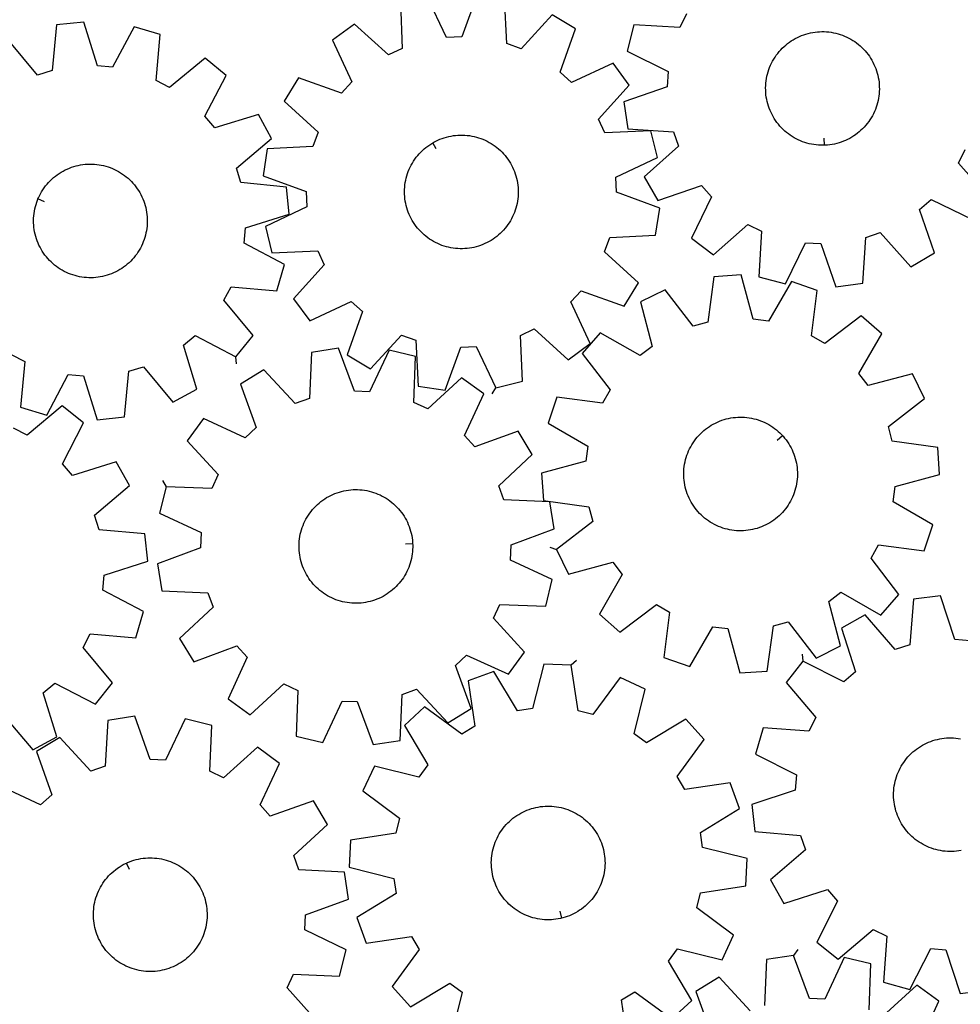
# Model space of a CAD drawing. Header units: millimetres. Extents: x 7 to 1243, y 7 to 1622.
# Tile 3 of 14: x 355 to 752, y 435 to 850. Entities that reach past the tile are written whole.
import ezdxf

# ---------------------------------------------------------------- set-up
doc = ezdxf.new("R2010")
doc.units = ezdxf.units.MM
doc.layers.add('CUT', color=7, linetype='CONTINUOUS', true_color=0x000000)
doc.layers.add('LEADIN', color=1, linetype='CONTINUOUS', true_color=0xff0000)

msp = doc.modelspace()

# ---------------------------------------------------------------- linework, layer by layer
at = {"layer": 'CUT'}
for points in [[(548.527073, 861.355265), (541.890089, 843.151067), (535.467222, 842.851939), (527.167017, 860.36048)], [(515.969369, 857.585928), (516.80404, 838.227577), (510.984556, 835.493295), (496.615937, 848.492727), (487.332435, 841.64422), (495.51169, 824.07885), (491.181553, 819.325683), (472.932013, 825.83696), (466.975985, 815.957122), (481.254608, 802.858902), (479.073041, 796.810477), (459.720907, 795.842315), (457.999105, 784.435262), (476.203304, 777.798277), (476.502431, 771.375411), (458.99389, 763.075205), (461.768443, 751.877557), (481.126793, 752.712228), (483.861075, 746.892744), (470.861644, 732.524126), (477.710151, 723.240623), (495.27552, 731.419879), (500.028687, 727.089741), (493.517411, 708.840202), (503.397249, 702.884174), (516.495468, 717.162796), (522.543894, 714.981229), (523.512055, 695.629095), (534.919109, 693.907293), (541.556093, 712.111492), (547.97896, 712.410619), (556.279165, 694.902078), (567.476813, 697.676631), (566.642142, 717.034982), (572.461626, 719.769264), (586.830245, 706.769832), (596.113747, 713.618339), (587.934492, 731.183708), (592.264629, 735.936875), (610.514169, 729.425599), (616.470197, 739.305437), (602.191574, 752.403657), (604.373141, 758.452082), (623.725275, 759.420244), (625.447077, 770.827297), (607.242878, 777.464282), (606.943751, 783.887148), (624.452292, 792.187353), (621.677739, 803.385002), (602.319389, 802.550331), (599.585107, 808.369814), (612.584538, 822.738433), (605.736031, 832.021936), (588.170662, 823.84268), (583.417495, 828.172817), (589.928771, 846.422357), (580.048933, 852.378385), (566.950714, 838.099762), (560.902288, 840.28133), (559.934127, 859.633463)], [(636.728293, 852.833692), (633.914986, 847.051998), (614.569803, 848.150308), (611.642963, 836.991497), (629.036806, 828.453544), (628.650208, 822.035349), (610.357284, 815.646974), (611.923529, 804.217524), (631.260677, 802.985819), (633.359645, 796.908236), (618.903911, 784.005748), (624.724794, 774.045689), (643.061343, 780.307749), (647.326327, 775.496034), (638.908539, 758.04372), (648.097883, 751.06938), (662.642259, 763.871863), (668.423953, 761.058556), (667.325643, 741.713372), (678.484454, 738.786532), (687.022407, 756.180376), (693.440602, 755.793778), (699.828977, 737.500854), (711.258427, 739.067098), (712.490132, 758.404247), (718.567715, 760.503215), (731.470203, 746.047481), (741.430262, 751.868364), (735.168202, 770.204913), (739.979917, 774.469897), (757.432231, 766.052108)], [(351.704519, 709.036346), (357.388293, 706.030119), (355.639775, 686.732836), (366.693803, 683.432238), (375.812102, 700.528993), (382.213658, 699.926687), (387.982988, 681.429195), (399.458662, 682.610032), (401.340228, 701.894797), (407.484986, 703.788108), (419.893837, 688.90648), (430.04409, 694.388982), (424.40247, 712.925825), (429.354948, 717.026514), (446.514183, 708.026344), (453.793731, 716.975849), (441.487812, 731.942704), (444.494039, 737.626478), (463.791321, 735.877961), (467.091919, 746.931988), (449.995164, 756.050287), (450.59747, 762.451843), (469.094963, 768.221173), (467.914125, 779.696847), (448.629361, 781.578413), (446.736049, 787.723171), (461.617677, 800.132022), (456.135175, 810.282275), (437.598332, 804.640655), (433.497643, 809.593133), (442.497813, 826.752368), (433.548308, 834.031916), (418.581453, 821.725997), (412.897679, 824.732224), (414.646197, 844.029506), (403.59217, 847.330104), (394.47387, 830.233349), (388.072314, 830.835655), (382.302984, 849.333148), (370.82731, 848.15231), (368.945745, 828.867546), (362.800986, 826.974234), (350.392136, 841.855862)], [(764.406571, 775.241453), (751.604088, 789.785828), (754.417395, 795.567523)], [(348.289784, 556.849455), (360.824195, 542.073428), (370.927663, 547.641678), (365.129291, 566.130087), (370.04687, 570.272563), (387.281696, 561.418006), (394.485206, 570.428827), (382.053001, 585.29095), (385.010995, 590.999974), (404.32239, 589.414912), (407.529274, 600.49649), (390.355926, 609.469702), (390.904006, 615.876128), (409.351986, 621.801873), (408.074024, 633.267137), (388.77402, 634.985347), (386.828748, 641.113855), (401.604774, 653.648265), (396.036525, 663.751733), (377.548115, 657.953361), (373.405639, 662.87094), (382.260197, 680.105766), (373.249375, 687.309277), (358.387253, 674.877071), (352.678228, 677.835065)], [(756.495161, 588.151176), (750.084999, 588.653682), (744.028207, 607.059053), (732.572321, 605.699585), (730.991411, 586.38785), (724.876893, 584.399042), (712.237716, 599.085554), (702.174103, 593.445592), (708.103814, 574.998886), (703.215819, 570.821543), (685.918457, 579.553306), (678.779212, 570.491483), (691.316799, 555.718151), (688.399481, 549.988235), (669.077301, 551.435919), (665.949308, 540.331815), (683.186037, 531.480963), (682.683531, 525.070801), (664.278159, 519.014008), (665.637627, 507.558123), (684.949363, 505.977212), (686.938171, 499.862694), (672.251659, 487.223517), (677.891621, 477.159904), (696.338327, 483.089615), (700.51567, 478.20162), (691.783906, 460.904259), (700.845729, 453.765013), (715.619061, 466.3026), (721.348978, 463.385282), (719.901294, 444.063102), (731.005398, 440.935109), (739.85625, 458.171838), (746.266412, 457.669332), (752.323204, 439.263961), (763.77909, 440.623428)], [(612.198534, 417.451916), (609.380111, 436.622177), (614.888001, 439.93968), (630.515724, 428.484694), (639.046771, 436.250432), (629.106746, 452.88288), (632.92582, 458.055632), (651.747586, 453.453074), (656.657427, 463.892372), (641.109079, 475.454867), (642.657917, 481.695363), (661.808284, 484.645932), (662.34944, 496.1695), (643.559864, 500.901758), (642.602669, 507.259939), (659.166167, 517.314438), (655.256251, 528.167918), (636.08599, 525.349494), (632.768487, 530.857385), (644.223473, 546.485107), (636.457735, 555.016155), (619.825287, 545.07613), (614.652535, 548.895204), (619.255093, 567.71697), (608.815795, 572.626811), (597.2533, 557.078463), (591.012804, 558.627301), (588.062235, 577.777668), (576.538667, 578.318823), (571.806409, 559.529247), (565.448228, 558.572053), (555.393729, 575.135551), (544.540249, 571.225635), (547.358673, 552.055374), (541.850782, 548.73787), (526.22306, 560.192857), (517.692012, 552.427119), (527.632037, 535.794671), (523.812963, 530.621919), (504.991197, 535.224476), (500.081356, 524.785179), (515.629704, 513.222684), (514.080866, 506.982188), (494.930499, 504.031618), (494.389344, 492.50805), (513.17892, 487.775793), (514.136114, 481.417612), (497.572616, 471.363113), (501.482532, 460.509633), (520.652793, 463.328056), (523.970297, 457.820166), (512.51531, 442.192443), (520.281048, 433.661396), (536.913496, 443.601421), (542.086248, 439.782347), (537.483691, 420.960581)], [(481.134083, 427.191394), (468.175242, 441.596632), (470.925932, 447.408378), (490.281851, 446.519094), (493.087985, 457.708869), (475.602932, 466.05844), (475.920179, 472.480436), (494.14303, 479.066034), (492.453419, 490.4779), (473.104093, 491.500657), (470.9396, 497.555213), (485.25512, 510.613096), (479.32699, 520.509698), (461.059153, 514.049936), (456.742443, 518.815301), (464.971224, 536.357524), (455.70708, 543.232196), (441.301843, 530.273355), (435.490097, 533.024045), (436.379381, 552.379963), (425.189606, 555.186098), (416.840035, 537.701044), (410.418038, 538.018291), (403.832441, 556.241143), (392.420575, 554.551531), (391.397818, 535.202206), (385.343262, 533.037712), (372.285379, 547.353233), (362.388777, 541.425103), (368.848539, 523.157265), (364.083174, 518.840555), (346.540951, 527.069336)], [(752.711966, 499.594107), (751.74691, 499.428692), (750.77591, 499.302778), (749.800582, 499.216575), (748.82255, 499.170225), (747.843441, 499.163807), (746.864886, 499.197331), (745.888512, 499.27074), (744.915945, 499.383913), (743.948803, 499.536662), (742.988696, 499.728732), (742.037223, 499.959804), (741.095967, 500.229492), (740.166494, 500.537349), (739.250352, 500.882861), (738.349066, 501.265454), (737.464134, 501.68449), (736.597031, 502.139274), (735.7492, 502.629046), (734.922051, 503.152993), (734.116962, 503.710242), (733.335272, 504.299865), (732.578282, 504.920882), (731.847253, 505.572259), (731.143401, 506.252911), (730.467898, 506.961706), (729.821867, 507.697464), (729.206385, 508.45896), (728.622475, 509.244928), (728.07111, 510.054058), (727.553207, 510.885004), (727.069627, 511.736383), (726.621177, 512.606778), (726.208602, 513.49474), (725.83259, 514.398792), (725.493765, 515.317428), (725.192692, 516.249121), (724.929872, 517.192318), (724.705742, 518.14545), (724.520676, 519.106931), (724.374982, 520.07516), (724.268901, 521.048527), (724.202611, 522.02541), (724.176221, 523.004184), (724.189777, 523.98322), (724.243254, 524.960888), (724.336565, 525.935562), (724.469554, 526.905618), (724.641999, 527.869443), (724.853614, 528.825431), (725.104046, 529.771993), (725.392879, 530.707552), (725.719631, 531.630551), (726.083759, 532.539455), (726.484658, 533.43275), (726.921658, 534.308949), (727.394034, 535.166595), (727.900999, 536.004259), (728.44171, 536.820548), (729.015265, 537.614103), (729.620712, 538.383603), (730.257041, 539.127767), (730.923194, 539.845357), (731.618062, 540.535178), (732.340489, 541.196082), (733.089272, 541.82697), (733.863165, 542.426791), (734.660879, 542.994547), (735.481088, 543.529292), (736.322426, 544.030138), (737.183492, 544.496249), (738.062854, 544.926851), (738.959047, 545.321227), (739.870581, 545.67872), (740.795938, 545.998736), (741.733578, 546.280741), (742.68194, 546.524266), (743.639445, 546.728907), (744.604501, 546.894322), (745.575501, 547.020236), (746.550829, 547.106439), (747.528861, 547.152789), (748.50797, 547.159207), (749.486526, 547.125683), (750.4629, 547.052274), (751.435467, 546.939101), (752.402608, 546.786352)], [(713.825378, 432.402717), (714.531049, 451.766199), (703.315163, 454.466082), (695.131798, 436.902626), (688.707081, 437.158952), (681.948952, 455.318526), (670.553624, 453.520758), (669.714425, 434.162603)], [(663.680669, 431.940785), (650.487604, 446.131819), (640.647669, 440.110095), (647.280395, 421.904344)], [(735.211526, 418.396172), (743.273564, 436.015648), (733.944637, 442.802149), (719.662951, 429.70727)]]:
    msp.add_lwpolyline(points, dxfattribs=at)
for points in [[(694.879346, 797.325354), (694.389998, 797.310804), (693.410928, 797.321647), (692.433115, 797.372416), (691.458187, 797.463026), (690.487766, 797.593327), (689.523467, 797.763102), (688.566896, 797.972068), (687.619644, 798.219877), (686.683289, 798.506116), (685.759388, 798.830311), (684.849479, 799.19192), (683.955077, 799.590342), (683.07767, 800.024913), (682.218719, 800.494912), (681.379654, 800.999554), (680.56187, 801.538001), (679.766729, 802.109356), (678.995555, 802.712669), (678.249631, 803.346934), (677.530199, 804.011097), (676.838455, 804.704051), (676.175552, 805.424644), (675.542592, 806.171677), (674.94063, 806.943905), (674.370666, 807.740043), (673.833651, 808.558768), (673.330476, 809.398715), (672.861981, 810.258486), (672.428945, 811.136652), (672.032088, 812.031749), (671.672071, 812.942289), (671.349493, 813.866756), (671.064892, 814.803611), (670.81874, 815.751295), (670.611448, 816.70823), (670.44336, 817.672824), (670.314757, 818.643471), (670.225852, 819.618556), (670.176793, 820.596456), (670.167662, 821.575544), (670.198475, 822.554189), (670.269179, 823.530762), (670.379658, 824.503639), (670.529727, 825.4712), (670.719136, 826.431835), (670.947571, 827.383945), (671.214651, 828.325944), (671.519932, 829.256266), (671.862905, 830.173362), (672.242999, 831.075705), (672.659583, 831.961794), (673.111962, 832.830154), (673.599384, 833.679338), (674.121037, 834.507935), (674.676054, 835.314565), (675.26351, 836.097886), (675.882427, 836.856593), (676.531776, 837.589423), (677.210476, 838.295158), (677.917397, 838.972623), (678.651362, 839.620689), (679.411151, 840.238278), (680.195497, 840.824363), (681.003097, 841.377968), (681.832605, 841.898171), (682.682641, 842.384107), (683.551791, 842.834967), (684.438607, 843.25), (685.341613, 843.628516), (686.259308, 843.969884), (687.190162, 844.273537), (688.132628, 844.538969), (689.085135, 844.765738), (690.0461, 844.953467), (691.013922, 845.101843), (691.986991, 845.21062), (692.963687, 845.279616), (693.942384, 845.308717), (694.921454, 845.297874), (695.899266, 845.247105), (696.874194, 845.156494), (697.844615, 845.026193), (698.808914, 844.856419), (699.765485, 844.647453), (700.712737, 844.399644), (701.649093, 844.113404), (702.572994, 843.78921), (703.482903, 843.427601), (704.377305, 843.029179), (705.254711, 842.594607), (706.113662, 842.124609), (706.952728, 841.619966), (707.770511, 841.081519), (708.565652, 840.510164), (709.336826, 839.906852), (710.08275, 839.272587), (710.802183, 838.608424), (711.493926, 837.91547), (712.156829, 837.194877), (712.789789, 836.447844), (713.391752, 835.675616), (713.961715, 834.879477), (714.498731, 834.060753), (715.001905, 833.220806), (715.4704, 832.361035), (715.903437, 831.482869), (716.300294, 830.587771), (716.66031, 829.677232), (716.982888, 828.752765), (717.26749, 827.81591), (717.513641, 826.868226), (717.720934, 825.911291), (717.889021, 824.946697), (718.017625, 823.976049), (718.10653, 823.000964), (718.155588, 822.023064), (718.164719, 821.043977), (718.133906, 820.065332), (718.063202, 819.088759), (717.952723, 818.115882), (717.802654, 817.14832), (717.613245, 816.187686), (717.38481, 815.235576), (717.11773, 814.293576), (716.81245, 813.363254), (716.469477, 812.446159), (716.089382, 811.543815), (715.672798, 810.657727), (715.220419, 809.789367), (714.732997, 808.940182), (714.211344, 808.111585), (713.656328, 807.304955), (713.068872, 806.521635), (712.449954, 805.762928), (711.800605, 805.030097), (711.121905, 804.324362), (710.414984, 803.646898), (709.681019, 802.998832), (708.921231, 802.381242), (708.136884, 801.795157), (707.329284, 801.241553), (706.499776, 800.721349), (705.64974, 800.235414), (704.780591, 799.784554), (703.893775, 799.369521), (702.990768, 798.991005), (702.073074, 798.649637), (701.142219, 798.345984), (700.199754, 798.080552), (699.247246, 797.853783), (698.286281, 797.666054), (697.318459, 797.517678), (696.345391, 797.408901), (695.368695, 797.339905)], [(529.610936, 798.344947), (530.033553, 798.592069), (530.898242, 799.051425), (531.780948, 799.475129), (532.680201, 799.862477), (533.594506, 800.212823), (534.52234, 800.525584), (535.462158, 800.80024), (536.412398, 801.036333), (537.371477, 801.233471), (538.337798, 801.391325), (539.309754, 801.509634), (540.285727, 801.588199), (541.264092, 801.62689), (542.243221, 801.625643), (543.221484, 801.584459), (544.197253, 801.503408), (545.168905, 801.382624), (546.134821, 801.222308), (547.093394, 801.022727), (548.043029, 800.784214), (548.982145, 800.507165), (549.909179, 800.192041), (550.822588, 799.839367), (551.720852, 799.44973), (552.602476, 799.023778), (553.465992, 798.56222), (554.309963, 798.065825), (555.132984, 797.535419), (555.933686, 796.971884), (556.710736, 796.376159), (557.46284, 795.749234), (558.188747, 795.092154), (558.887249, 794.406013), (559.557183, 793.691951), (560.197433, 792.951158), (560.806935, 792.184866), (561.384674, 791.394352), (561.929688, 790.58093), (562.44107, 789.745955), (562.917969, 788.890816), (563.359591, 788.016937), (563.765201, 787.125772), (564.134125, 786.218804), (564.465747, 785.297543), (564.759517, 784.363522), (565.014944, 783.418296), (565.231605, 782.463439), (565.409138, 781.500538), (565.547248, 780.531198), (565.645705, 779.557031), (565.704346, 778.579659), (565.723072, 777.600708), (565.701852, 776.621808), (565.640722, 775.644588), (565.539783, 774.670675), (565.399204, 773.70169), (565.219218, 772.739245), (565.000126, 771.784942), (564.742291, 770.84037), (564.446143, 769.907101), (564.112174, 768.986688), (563.740941, 768.080663), (563.333062, 767.190534), (562.889215, 766.317783), (562.410139, 765.463862), (561.896631, 764.630192), (561.349547, 763.818161), (560.769796, 763.029121), (560.158344, 762.264385), (559.516208, 761.525225), (558.844458, 760.812873), (558.14421, 760.128513), (557.416632, 759.473284), (556.662932, 758.848278), (555.884367, 758.254534), (555.082232, 757.693041), (554.257862, 757.164733), (553.412629, 756.67049), (552.54794, 756.211134), (551.665234, 755.787429), (550.765981, 755.400082), (549.851676, 755.049736), (548.923842, 754.736975), (547.984024, 754.462319), (547.033784, 754.226226), (546.074706, 754.029088), (545.108384, 753.871233), (544.136428, 753.752925), (543.160455, 753.67436), (542.18209, 753.635669), (541.202961, 753.636916), (540.224698, 753.6781), (539.248929, 753.759151), (538.277277, 753.879935), (537.311361, 754.040251), (536.352788, 754.239831), (535.403153, 754.478345), (534.464037, 754.755394), (533.537003, 755.070518), (532.623594, 755.423192), (531.72533, 755.812829), (530.843706, 756.238781), (529.98019, 756.700338), (529.136219, 757.196734), (528.313198, 757.72714), (527.512496, 758.290675), (526.735446, 758.8864), (525.983342, 759.513324), (525.257435, 760.170404), (524.558933, 760.856546), (523.888999, 761.570608), (523.248749, 762.311401), (522.639247, 763.077692), (522.061508, 763.868207), (521.516494, 764.681629), (521.005112, 765.516604), (520.528213, 766.371743), (520.086591, 767.245622), (519.680981, 768.136787), (519.312057, 769.043755), (518.980435, 769.965016), (518.686665, 770.899037), (518.431238, 771.844262), (518.214577, 772.79912), (518.037044, 773.762021), (517.898934, 774.731361), (517.800477, 775.705528), (517.741836, 776.6829), (517.72311, 777.661851), (517.74433, 778.640751), (517.80546, 779.61797), (517.906399, 780.591883), (518.046978, 781.560869), (518.226964, 782.523314), (518.446056, 783.477616), (518.703891, 784.422188), (519.000039, 785.355458), (519.334008, 786.275871), (519.705241, 787.181896), (520.11312, 788.072025), (520.556967, 788.944776), (521.036043, 789.798697), (521.549551, 790.632367), (522.096635, 791.444397), (522.676386, 792.233438), (523.287838, 792.998174), (523.929974, 793.737333), (524.601724, 794.449686), (525.301972, 795.134046), (526.029551, 795.789274), (526.78325, 796.414281), (527.561815, 797.008024), (528.36395, 797.569518), (529.18832, 798.097825)], [(363.010693, 774.650579), (363.199815, 775.102139), (363.61458, 775.98908), (364.065178, 776.858366), (364.550857, 777.708548), (365.07081, 778.538213), (365.624172, 779.34598), (366.21002, 780.130503), (366.82738, 780.890478), (367.475225, 781.624638), (368.152477, 782.331764), (368.858007, 783.010676), (369.590642, 783.660246), (370.349162, 784.279392), (371.132305, 784.867085), (371.938768, 785.422344), (372.767207, 785.944247), (373.616245, 786.431925), (374.484468, 786.884566), (375.370431, 787.301417), (376.27266, 787.681784), (377.189652, 788.025033), (378.119882, 788.330594), (379.061801, 788.597958), (380.013842, 788.82668), (380.97442, 789.016379), (381.941936, 789.16674), (382.914779, 789.277512), (383.891331, 789.348511), (384.869967, 789.379618), (385.849057, 789.370783), (386.826972, 789.322019), (387.802084, 789.233408), (388.77277, 789.105097), (389.737414, 788.937301), (390.694412, 788.730297), (391.64217, 788.484431), (392.579111, 788.200112), (393.503675, 787.877813), (394.414323, 787.518071), (395.30954, 787.121483), (396.187836, 786.688712), (397.047749, 786.220476), (397.887848, 785.717555), (398.706734, 785.180786), (399.503044, 784.611063), (400.275454, 784.009333), (401.022677, 783.376599), (401.74347, 782.713913), (402.436633, 782.022378), (403.101013, 781.303146), (403.735503, 780.557413), (404.339048, 779.786421), (404.910642, 778.991453), (405.449336, 778.173832), (405.954231, 777.334918), (406.424489, 776.476109), (406.859325, 775.598833), (407.258017, 774.704552), (407.6199, 773.794752), (407.944373, 772.870948), (408.230895, 771.934679), (408.47899, 770.987502), (408.688244, 770.030994), (408.858309, 769.066747), (408.988902, 768.096365), (409.079807, 767.121464), (409.130871, 766.143667), (409.142009, 765.1646), (409.113203, 764.185894), (409.044502, 763.209178), (408.936018, 762.236076), (408.787934, 761.26821), (408.600495, 760.307188), (408.374013, 759.354612), (408.108865, 758.412067), (407.805493, 757.481121), (407.464401, 756.563324), (407.086158, 755.660203), (406.671392, 754.773262), (406.220794, 753.903977), (405.735115, 753.053794), (405.215162, 752.224129), (404.661801, 751.416363), (404.075952, 750.631839), (403.458592, 749.871865), (402.810747, 749.137704), (402.133496, 748.430579), (401.427966, 747.751666), (400.695331, 747.102096), (399.93681, 746.48295), (399.153667, 745.895258), (398.347205, 745.339998), (397.518765, 744.818095), (396.669727, 744.330417), (395.801504, 743.877776), (394.915541, 743.460925), (394.013312, 743.080559), (393.09632, 742.737309), (392.16609, 742.431748), (391.224171, 742.164384), (390.27213, 741.935662), (389.311553, 741.745963), (388.344037, 741.595603), (387.371193, 741.484831), (386.394641, 741.413832), (385.416005, 741.382724), (384.436915, 741.39156), (383.459001, 741.440323), (382.483889, 741.528934), (381.513203, 741.657245), (380.548558, 741.825042), (379.59156, 742.032045), (378.643802, 742.277911), (377.706862, 742.562231), (376.782298, 742.884529), (375.871649, 743.244272), (374.976432, 743.640859), (374.098136, 744.073631), (373.238223, 744.541867), (372.398125, 745.044787), (371.579238, 745.581556), (370.782928, 746.15128), (370.010518, 746.753009), (369.263295, 747.385744), (368.542502, 748.04843), (367.849339, 748.739964), (367.18496, 749.459196), (366.550469, 750.204929), (365.946925, 750.975921), (365.37533, 751.77089), (364.836636, 752.588511), (364.331741, 753.427424), (363.861484, 754.286233), (363.426647, 755.163509), (363.027956, 756.057791), (362.666072, 756.967591), (362.341599, 757.891394), (362.055077, 758.827663), (361.806983, 759.77484), (361.597729, 760.731348), (361.427663, 761.695596), (361.29707, 762.665977), (361.206166, 763.640878), (361.155102, 764.618676), (361.143963, 765.597742), (361.172769, 766.576448), (361.241471, 767.553165), (361.349954, 768.526266), (361.498039, 769.494133), (361.685478, 770.455154), (361.91196, 771.40773), (362.177107, 772.350275), (362.48048, 773.281221), (362.821571, 774.199019)], [(581.872114, 626.664042), (586.974638, 616.317559), (605.707846, 621.268249), (609.622158, 616.167185), (599.992179, 599.353325), (608.665724, 591.747072), (624.078405, 603.489802), (629.64685, 600.274976), (627.184295, 581.05576), (638.108393, 577.347721), (647.854105, 594.094766), (654.228938, 593.255606), (659.308709, 574.556988), (670.820265, 575.311678), (673.415312, 594.513452), (679.626022, 596.177712), (691.474771, 580.846386), (701.821254, 585.94891), (696.870564, 604.682118), (701.971627, 608.59643), (718.785488, 598.96645), (726.391741, 607.639996), (714.649011, 623.052676), (717.863837, 628.621121), (737.083053, 626.158567), (740.791092, 637.082664), (724.044046, 646.828376), (724.883207, 653.203209), (743.581825, 658.282981), (742.827135, 669.794536), (723.625361, 672.389583), (721.961101, 678.600294), (737.292427, 690.449042), (732.189903, 700.795525), (713.456695, 695.844835), (709.542383, 700.945899), (719.172363, 717.75976), (710.498817, 725.366012), (695.086137, 713.623282), (689.517692, 716.838108), (691.980246, 736.057324), (681.056149, 739.765363), (671.310437, 723.018318), (664.935604, 723.857478), (659.855832, 742.556097), (648.344277, 741.801407), (645.74923, 722.599632), (639.538519, 720.935372), (627.689771, 736.266699), (617.343287, 731.164175), (622.293978, 712.430967), (617.192914, 708.516655), (600.379053, 718.146634), (592.772801, 709.473089), (604.51553, 694.060408), (601.300704, 688.491963), (582.081489, 690.954518), (578.37345, 680.03042), (595.120495, 670.284708), (594.281335, 663.909875), (575.582716, 658.830104), (576.337406, 647.318548), (595.539181, 644.723501), (597.203441, 638.51279)], [(417.064831, 653.18212), (414.366063, 641.965966), (431.930332, 633.784347), (431.674644, 627.359605), (413.515743, 620.599671), (415.314642, 609.204522), (434.672881, 608.367246), (436.895299, 602.333711), (422.705576, 589.139236), (428.728277, 579.2999), (446.933369, 585.934435), (451.29555, 581.210658), (443.235262, 563.59038), (452.564864, 556.804807), (466.845249, 569.901105), (472.683089, 567.206238), (471.979343, 547.842686), (483.195497, 545.143918), (491.377116, 562.708186), (497.801858, 562.452499), (504.561792, 544.293597), (515.956941, 546.092497), (516.794217, 565.450735), (522.827752, 567.673154), (536.022228, 553.483431), (545.861564, 559.506132), (539.227029, 577.711224), (543.950806, 582.073404), (561.571083, 574.013117), (568.356656, 583.342718), (555.260358, 597.623103), (557.955225, 603.460944), (577.318777, 602.757198), (580.017545, 613.973352), (562.453277, 622.154971), (562.708964, 628.579713), (580.867866, 635.339647), (579.068966, 646.734796), (559.710728, 647.572072), (557.48831, 653.605607), (571.678033, 666.800082), (565.655331, 676.639419), (547.450239, 670.004883), (543.088059, 674.72866), (551.148346, 692.348938), (541.818745, 699.134511), (527.53836, 686.038213), (521.700519, 688.73308), (522.404266, 708.096632), (511.188111, 710.7954), (503.006492, 693.231132), (496.58175, 693.486819), (489.821816, 711.645721), (478.426667, 709.846821), (477.589391, 690.488583), (471.555856, 688.266164), (458.361381, 702.455887), (448.522045, 696.433186), (455.15658, 678.228094), (450.432803, 673.865914), (432.812525, 681.926201), (426.026952, 672.5966), (439.12325, 658.316215), (436.428384, 652.478374)], [(677.230442, 674.813922), (677.562138, 674.45385), (678.195603, 673.707247), (678.798089, 672.935427), (679.368592, 672.139675), (679.906163, 671.321315), (680.409906, 670.481709), (680.878984, 669.622255), (681.312616, 668.744383), (681.710079, 667.849555), (682.070713, 666.939259), (682.393918, 666.015011), (682.679154, 665.07835), (682.925948, 664.130833), (683.133889, 663.174038), (683.302631, 662.209558), (683.431892, 661.238998), (683.521458, 660.263974), (683.571179, 659.286107), (683.580974, 658.307027), (683.550825, 657.328361), (683.480782, 656.35174), (683.370963, 655.378788), (683.22155, 654.411125), (683.032792, 653.450362), (682.805002, 652.498098), (682.538561, 651.555918), (682.233911, 650.625389), (681.89156, 649.708061), (681.512077, 648.80546), (681.096094, 647.919089), (680.644304, 647.050423), (680.157458, 646.200908), (679.636366, 645.371958), (679.081896, 644.564952), (678.494972, 643.781234), (677.876569, 643.022107), (677.227716, 642.288836), (676.549495, 641.582642), (675.843034, 640.904698), (675.109508, 640.256135), (674.350138, 639.63803), (673.566189, 639.051414), (672.758965, 638.497262), (671.92981, 637.976496), (671.080103, 637.489984), (670.211259, 637.038536), (669.324725, 636.622902), (668.421975, 636.243774), (667.504512, 635.901784), (666.573864, 635.5975), (665.631579, 635.331429), (664.679225, 635.104014), (663.718388, 634.915634), (662.750666, 634.766602), (661.777672, 634.657165), (660.801023, 634.587507), (659.822346, 634.557743), (658.843269, 634.567922), (657.865422, 634.618029), (656.890432, 634.707978), (655.919923, 634.837621), (654.95551, 635.006742), (653.998797, 635.215059), (653.051378, 635.462226), (652.114828, 635.747831), (651.190708, 636.071399), (650.280554, 636.432391), (649.385882, 636.830207), (648.508181, 637.264184), (647.648912, 637.7336), (646.809504, 638.237673), (645.991356, 638.775566), (645.195828, 639.346382), (644.424245, 639.949171), (643.677891, 640.582931), (642.958009, 641.246605), (642.265796, 641.939091), (641.602404, 642.659234), (640.968938, 643.405838), (640.366452, 644.177658), (639.795949, 644.97341), (639.258379, 645.79177), (638.754635, 646.631375), (638.285557, 647.490829), (637.851926, 648.368701), (637.454462, 649.263529), (637.093828, 650.173825), (636.770624, 651.098073), (636.485387, 652.034735), (636.238593, 652.982251), (636.030652, 653.939046), (635.861911, 654.903526), (635.73265, 655.874086), (635.643084, 656.84911), (635.593362, 657.826977), (635.583568, 658.806058), (635.613717, 659.784723), (635.683759, 660.761345), (635.793579, 661.734296), (635.942992, 662.701959), (636.13175, 663.662722), (636.359539, 664.614986), (636.625981, 665.557167), (636.93063, 666.487695), (637.272982, 667.405023), (637.652465, 668.307624), (638.068447, 669.193995), (638.520238, 670.062661), (639.007084, 670.912176), (639.528176, 671.741126), (640.082645, 672.548132), (640.66957, 673.331851), (641.287973, 674.090977), (641.936825, 674.824248), (642.615046, 675.530443), (643.321508, 676.208386), (644.055034, 676.85695), (644.814403, 677.475054), (645.598353, 678.061671), (646.405577, 678.615823), (647.234732, 679.136588), (648.084439, 679.6231), (648.953282, 680.074549), (649.839817, 680.490183), (650.742567, 680.86931), (651.660029, 681.211301), (652.590678, 681.515585), (653.532963, 681.781655), (654.485317, 682.00907), (655.446154, 682.19745), (656.413875, 682.346483), (657.38687, 682.455919), (658.363519, 682.525577), (659.342196, 682.555341), (660.321273, 682.545162), (661.29912, 682.495056), (662.274109, 682.405106), (663.244618, 682.275463), (664.209032, 682.106342), (665.165744, 681.898025), (666.113164, 681.650858), (667.049713, 681.365253), (667.973834, 681.041685), (668.883988, 680.680693), (669.77866, 680.282878), (670.656361, 679.848901), (671.51563, 679.379485), (672.355038, 678.875411), (673.173186, 678.337518), (673.968714, 677.766703), (674.740296, 677.163913), (675.48665, 676.530154), (676.206533, 675.866479), (676.898746, 675.173993)], [(521.15669, 629.17157), (521.181212, 628.682619), (521.190329, 627.703532), (521.159502, 626.724887), (521.088784, 625.748315), (520.978291, 624.775439), (520.828208, 623.807881), (520.638785, 622.847248), (520.410337, 621.895142), (520.143243, 620.953146), (519.837949, 620.022829), (519.494963, 619.105738), (519.114856, 618.2034), (518.698259, 617.317317), (518.245868, 616.448964), (517.758434, 615.599786), (517.236769, 614.771197), (516.68174, 613.964575), (516.094273, 613.181263), (515.475345, 612.422565), (514.825985, 611.689743), (514.147275, 610.984018), (513.440345, 610.306564), (512.70637, 609.658508), (511.946573, 609.04093), (511.162218, 608.454856), (510.35461, 607.901263), (509.525095, 607.381071), (508.675052, 606.895148), (507.805896, 606.4443), (506.919074, 606.02928), (506.016062, 605.650777), (505.098363, 605.309422), (504.167504, 605.005783), (503.225034, 604.740364), (502.272524, 604.513609), (501.311556, 604.325894), (500.343732, 604.177531), (499.370662, 604.068768), (498.393965, 603.999786), (497.415267, 603.970699), (496.436198, 603.981557), (495.458386, 604.03234), (494.483459, 604.122964), (493.51304, 604.253279), (492.548744, 604.423067), (491.592175, 604.632047), (490.644927, 604.879869), (489.708576, 605.166122), (488.784679, 605.49033), (487.874775, 605.851952), (486.980379, 606.250387), (486.102979, 606.684971), (485.244034, 607.154982), (484.404976, 607.659636), (483.5872, 608.198095), (482.792068, 608.769461), (482.020902, 609.372785), (481.274987, 610.007061), (480.555564, 610.671234), (479.863831, 611.364198), (479.200938, 612.084801), (478.567989, 612.831842), (477.966038, 613.604079), (477.396086, 614.400226), (476.859082, 615.218958), (476.355919, 616.058912), (475.887436, 616.91869), (475.454413, 617.796862), (475.057568, 618.691965), (474.697565, 619.60251), (474.375, 620.526982), (474.090412, 621.46384), (473.844274, 622.411528), (473.636995, 623.368466), (473.468922, 624.333062), (473.340332, 625.303712), (473.251441, 626.278798), (473.202396, 627.256699), (473.19328, 628.235786), (473.224106, 629.214431), (473.294825, 630.191003), (473.405317, 631.163879), (473.5554, 632.131438), (473.744823, 633.09207), (473.973272, 634.044176), (474.240365, 634.986172), (474.545659, 635.916489), (474.888645, 636.83358), (475.268753, 637.735918), (475.685349, 638.622001), (476.137741, 639.490354), (476.625175, 640.339532), (477.14684, 641.168121), (477.701868, 641.974743), (478.289335, 642.758055), (478.908264, 643.516753), (479.557623, 644.249575), (480.236333, 644.9553), (480.943264, 645.632754), (481.677238, 646.28081), (482.437036, 646.898389), (483.221391, 647.484462), (484.028998, 648.038055), (484.858514, 648.558247), (485.708557, 649.04417), (486.577713, 649.495018), (487.464535, 649.910038), (488.367547, 650.288541), (489.285246, 650.629896), (490.216105, 650.933535), (491.158574, 651.198954), (492.111085, 651.425709), (493.072052, 651.613424), (494.039876, 651.761787), (495.012947, 651.87055), (495.989644, 651.939532), (496.968341, 651.968619), (497.947411, 651.957761), (498.925223, 651.906978), (499.90015, 651.816354), (500.870569, 651.686039), (501.834865, 651.516251), (502.791433, 651.307272), (503.738681, 651.059449), (504.675033, 650.773196), (505.598929, 650.448988), (506.508833, 650.087366), (507.403229, 649.688932), (508.28063, 649.254347), (509.139574, 648.784336), (509.978632, 648.279682), (510.796408, 647.741223), (511.591541, 647.169857), (512.362706, 646.566533), (513.108621, 645.932257), (513.828044, 645.268085), (514.519778, 644.57512), (515.182671, 643.854517), (515.81562, 643.107476), (516.417571, 642.335239), (516.987523, 641.539092), (517.524527, 640.720361), (518.027689, 639.880406), (518.496172, 639.020628), (518.929196, 638.142456), (519.32604, 637.247353), (519.686044, 636.336808), (520.008608, 635.412337), (520.293197, 634.475478), (520.539335, 633.52779), (520.746613, 632.570852), (520.914687, 631.606256), (521.043276, 630.635606), (521.132167, 629.66052)], [(584.056998, 471.027588), (583.581384, 470.911545), (582.621483, 470.718451), (581.654505, 470.564671), (580.682059, 470.450461), (579.705764, 470.37601), (578.727245, 470.341443), (577.74813, 470.346818), (576.770049, 470.392124), (575.794629, 470.477288), (574.823496, 470.602166), (573.858264, 470.766552), (572.90054, 470.970171), (571.951919, 471.212685), (571.013979, 471.49369), (570.088282, 471.812719), (569.176367, 472.16924), (568.279754, 472.56266), (567.399934, 472.992324), (566.538371, 473.457517), (565.6965, 473.957465), (564.875721, 474.491336), (564.077402, 475.058241), (563.30287, 475.657236), (562.553414, 476.287325), (561.830283, 476.947459), (561.13468, 477.636539), (560.467762, 478.353418), (559.83064, 479.096903), (559.224373, 479.865757), (558.649972, 480.658699), (558.108391, 481.474411), (557.600533, 482.311535), (557.127243, 483.168676), (556.689308, 484.044409), (556.287458, 484.937276), (555.92236, 485.845791), (555.594624, 486.768441), (555.304794, 487.703692), (555.053353, 488.649986), (554.840719, 489.605748), (554.667246, 490.569388), (554.533223, 491.539302), (554.438873, 492.513876), (554.384353, 493.491486), (554.369753, 494.470507), (554.395099, 495.449309), (554.460347, 496.426262), (554.56539, 497.399741), (554.710052, 498.368126), (554.894093, 499.329803), (555.117206, 500.283174), (555.37902, 501.226651), (555.6791, 502.158663), (556.016945, 503.077661), (556.391993, 503.982113), (556.803621, 504.870515), (557.251143, 505.741387), (557.733814, 506.593282), (558.250831, 507.42478), (558.801333, 508.234497), (559.384404, 509.021086), (559.999075, 509.783239), (560.64432, 510.519685), (561.319067, 511.2292), (562.022193, 511.910602), (562.752527, 512.562758), (563.508854, 513.184582), (564.289915, 513.775039), (565.09441, 514.333146), (565.920999, 514.857974), (566.768308, 515.34865), (567.634925, 515.804358), (568.519409, 516.224338), (569.420288, 516.607892), (570.336061, 516.95438), (571.265205, 517.263228), (572.206173, 517.53392), (573.157399, 517.766006), (574.1173, 517.9591), (575.084278, 518.11288), (576.056724, 518.22709), (577.033019, 518.30154), (578.011539, 518.336107), (578.990654, 518.330733), (579.968735, 518.285426), (580.944154, 518.200263), (581.915288, 518.075385), (582.880519, 517.910999), (583.838243, 517.70738), (584.786864, 517.464866), (585.724804, 517.18386), (586.650502, 516.864832), (587.562416, 516.508311), (588.45903, 516.114891), (589.33885, 515.685227), (590.200413, 515.220033), (591.042284, 514.720085), (591.863062, 514.186215), (592.661382, 513.61931), (593.435914, 513.020315), (594.185369, 512.390226), (594.9085, 511.730092), (595.604103, 511.041012), (596.271021, 510.324133), (596.908144, 509.580648), (597.51441, 508.811794), (598.088812, 508.018851), (598.630392, 507.203139), (599.13825, 506.366016), (599.61154, 505.508875), (600.049475, 504.633142), (600.451326, 503.740275), (600.816423, 502.83176), (601.144159, 501.909109), (601.433989, 500.973859), (601.685431, 500.027565), (601.898065, 499.071802), (602.071538, 498.108162), (602.205561, 497.138248), (602.299911, 496.163675), (602.354431, 495.186064), (602.36903, 494.207043), (602.343685, 493.228242), (602.278436, 492.251288), (602.173393, 491.277809), (602.028731, 490.309425), (601.84469, 489.347747), (601.621577, 488.394377), (601.359763, 487.4509), (601.059684, 486.518887), (600.721839, 485.59989), (600.34679, 484.695438), (599.935162, 483.807036), (599.487641, 482.936163), (599.00497, 482.084269), (598.487953, 481.252771), (597.93745, 480.443054), (597.354379, 479.656464), (596.739709, 478.894312), (596.094463, 478.157866), (595.419716, 477.448351), (594.71659, 476.766948), (593.986256, 476.114793), (593.229929, 475.492969), (592.448869, 474.902512), (591.644374, 474.344405), (590.817784, 473.819576), (589.970476, 473.3289), (589.103858, 472.873193), (588.219374, 472.453213), (587.318496, 472.069659), (586.402723, 471.72317), (585.473579, 471.414323), (584.532611, 471.143631)], [(400.327045, 494.276546), (400.771382, 494.482066), (401.676082, 494.856516), (402.595303, 495.193753), (403.527513, 495.493216), (404.471163, 495.754406), (405.424681, 495.976888), (406.386481, 496.160293), (407.35496, 496.304314), (408.328509, 496.408713), (409.305505, 496.473316), (410.284323, 496.498014), (411.263334, 496.482767), (412.240909, 496.4276), (413.215419, 496.332606), (414.185244, 496.197941), (415.148769, 496.023831), (416.104391, 495.810565), (417.050519, 495.558498), (417.985577, 495.268049), (418.908011, 494.939702), (419.816284, 494.574004), (420.708885, 494.171563), (421.584328, 493.733049), (422.441156, 493.259192), (423.277944, 492.750781), (424.093297, 492.208661), (424.88586, 491.633735), (425.654312, 491.02696), (426.397376, 490.389346), (427.113814, 489.721954), (427.802433, 489.025895), (428.462089, 488.302328), (429.091682, 487.552456), (429.690165, 486.777528), (430.256541, 485.978834), (430.789869, 485.157702), (431.28926, 484.315501), (431.753883, 483.45363), (432.182965, 482.573526), (432.575792, 481.676652), (432.93171, 480.764502), (433.250126, 479.838594), (433.530511, 478.900468), (433.772398, 477.951687), (433.975383, 476.993829), (434.139131, 476.028489), (434.263367, 475.057273), (434.347885, 474.081798), (434.392544, 473.103687), (434.397271, 472.124568), (434.362057, 471.146072), (434.286961, 470.169826), (434.172107, 469.197456), (434.017688, 468.23058), (433.823959, 467.270807), (433.591244, 466.319734), (433.31993, 465.378945), (433.010468, 464.450006), (432.663373, 463.534462), (432.279224, 462.633838), (431.858659, 461.749632), (431.402378, 460.883316), (430.911142, 460.036332), (430.385767, 459.21009), (429.827128, 458.405964), (429.236154, 457.625294), (428.613831, 456.869379), (427.961192, 456.139476), (427.279324, 455.436801), (426.569363, 454.762523), (425.83249, 454.117765), (425.069932, 453.503599), (424.282957, 452.921048), (423.472876, 452.371082), (422.641036, 451.854615), (421.788823, 451.372507), (420.917654, 450.925562), (420.02898, 450.514522), (419.12428, 450.140071), (418.20506, 449.802834), (417.272849, 449.503372), (416.329199, 449.242182), (415.375681, 449.019699), (414.413882, 448.836294), (413.445402, 448.692273), (412.471854, 448.587874), (411.494858, 448.523272), (410.516039, 448.498573), (409.537028, 448.51382), (408.559454, 448.568987), (407.584943, 448.663981), (406.615118, 448.798646), (405.651593, 448.972756), (404.695971, 449.186022), (403.749844, 449.43809), (402.814785, 449.728538), (401.892351, 450.056885), (400.984078, 450.422583), (400.091477, 450.825024), (399.216034, 451.263538), (398.359206, 451.737395), (397.522419, 452.245806), (396.707065, 452.787926), (395.914503, 453.362852), (395.14605, 453.969627), (394.402987, 454.607241), (393.686549, 455.274633), (392.997929, 455.970692), (392.338274, 456.694259), (391.708681, 457.444131), (391.110198, 458.219059), (390.543821, 459.017753), (390.010493, 459.838885), (389.511102, 460.681087), (389.046479, 461.542957), (388.617397, 462.423061), (388.22457, 463.319935), (387.868652, 464.232085), (387.550236, 465.157993), (387.269851, 466.096119), (387.027965, 467.0449), (386.824979, 468.002758), (386.661232, 468.968098), (386.536996, 469.939314), (386.452477, 470.91479), (386.407818, 471.8929), (386.403091, 472.872019), (386.438305, 473.850515), (386.513402, 474.826761), (386.628255, 475.799131), (386.782675, 476.766007), (386.976403, 477.72578), (387.209118, 478.676853), (387.480432, 479.617642), (387.789894, 480.546581), (388.136989, 481.462125), (388.521138, 482.362749), (388.941703, 483.246956), (389.397984, 484.113271), (389.88922, 484.960255), (390.414595, 485.786498), (390.973235, 486.590623), (391.564208, 487.371293), (392.186532, 488.127208), (392.839171, 488.857111), (393.521038, 489.559786), (394.230999, 490.234064), (394.967872, 490.878822), (395.73043, 491.492988), (396.517405, 492.075539), (397.327487, 492.625506), (398.159326, 493.141972), (399.01154, 493.62408), (399.882708, 494.071026)]]:
    msp.add_lwpolyline(points, close=True, dxfattribs=at)
at = {"layer": 'LEADIN'}
for p, q in [((531.125271, 795.7552), (529.610936, 798.344947)), ((694.790183, 800.324029), (694.879346, 797.325354)), ((365.777805, 773.491662), (363.010693, 774.650579)), ((446.821259, 705.042101), (446.514183, 708.026344)), ((554.730303, 692.332832), (556.279165, 694.902078)), ((675.023961, 672.781326), (677.230442, 674.813922)), ((415.498631, 655.740834), (417.064831, 653.18212)), ((518.160456, 629.021299), (521.15669, 629.17157)), ((579.031309, 627.628316), (581.872114, 626.664042)), ((685.564929, 582.532403), (685.918457, 579.553306)), ((590.280729, 579.797144), (588.062235, 577.777668)), ((401.586449, 491.553697), (400.327045, 494.276546)), ((583.345899, 473.942093), (584.056998, 471.027588)), ((683.713778, 457.744508), (681.948952, 455.318526))]:
    msp.add_line(p, q, dxfattribs=at)

doc.saveas('drawing.dxf')
